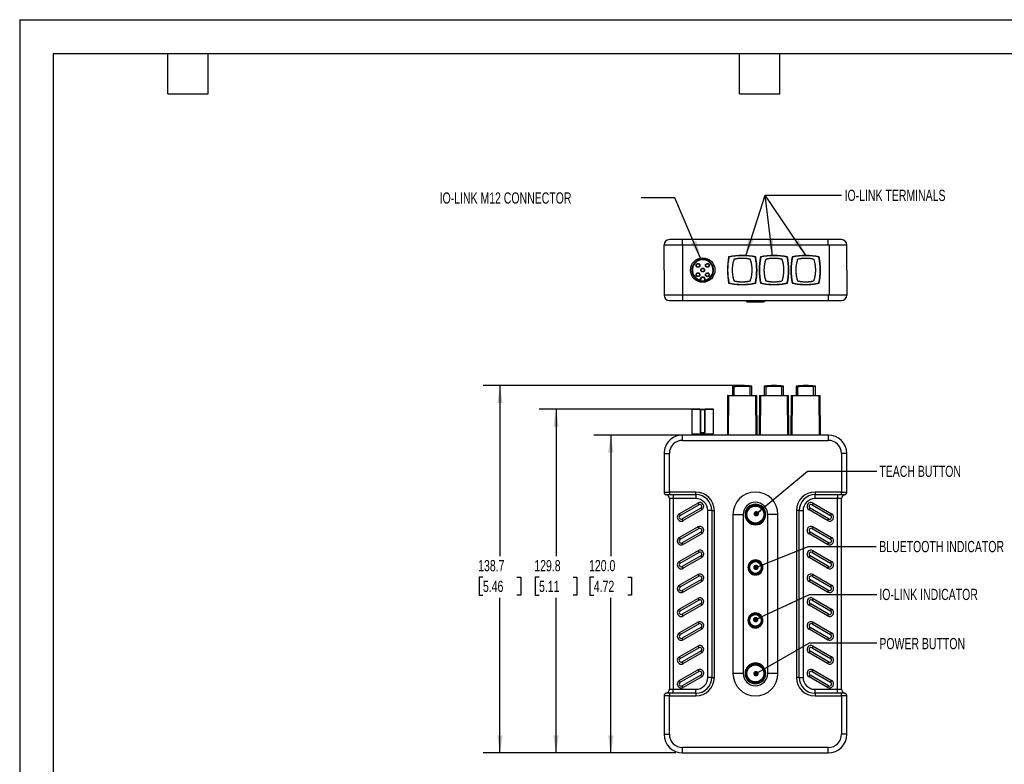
# Model space of a CAD drawing. Header units: millimetres. Extents: x 0 to 559, y 0 to 432.
# Tile 2 of 5: x 0 to 372, y 151 to 432. Entities that reach past the tile are written whole.
import ezdxf

# ---------------------------------------------------------------- set-up
doc = ezdxf.new("R2010")
doc.units = ezdxf.units.MM
doc.header["$LTSCALE"] = 2
doc.layers.add('DIMENSIONS', color=140, linetype='Continuous', lineweight=25)
doc.layers.add('TEXT', color=140, linetype='Continuous', lineweight=25)
doc.styles.add('SLDTEXTSTYLE0', font='TXT', dxfattribs={"width": 0.7})
doc.dimstyles.new('SLDDIMSTYLE0', dxfattribs={"dimtxt": 4.316016, "dimasz": 6.604, "dimexe": 0, "dimexo": 0.0625, "dimgap": 1.079004, "dimtad": 0, "dimtih": 1, "dimtoh": 1, "dimdec": 1, "dimrnd": 1e-09, "dimzin": 12, "dimdsep": 46, "dimtxsty": 'SLDTEXTSTYLE0', "dimsah": 1, "dimcen": 0.09, "dimadec": 0, "dimazin": 3, "dimtfac": 1, "dimtdec": 1, "dimtofl": 0, "dimtmove": 0, "dimatfit": 3, "dimfxl": 0, "dimfrac": 2, "dimtolj": 1, "dimtzin": 12, "dimarcsym": 0})
doc.dimstyles.new('SLDDIMSTYLE1', dxfattribs={"dimtxt": 4.316016, "dimasz": 6.604, "dimexe": 0, "dimexo": 0.0625, "dimgap": 1.079004, "dimtad": 0, "dimtih": 1, "dimtoh": 1, "dimdec": 1, "dimrnd": 1e-09, "dimzin": 4, "dimdsep": 46, "dimtxsty": 'SLDTEXTSTYLE0', "dimsah": 1, "dimcen": 0.09, "dimadec": 0, "dimazin": 1, "dimtfac": 1, "dimtdec": 1, "dimtofl": 0, "dimtmove": 0, "dimatfit": 3, "dimfxl": 0, "dimfrac": 2, "dimtolj": 1, "dimtzin": 12, "dimarcsym": 0})
doc.dimstyles.new('SLDDIMSTYLE2', dxfattribs={"dimtxt": 0.18, "dimasz": 2.032, "dimexe": 0, "dimexo": 0.0625, "dimgap": 0, "dimtad": 0, "dimtih": 1, "dimtoh": 1, "dimdec": 0, "dimrnd": 1e-09, "dimzin": 0, "dimdsep": 46, "dimtxsty": 'Standard', "dimblk1": 'DOT', "dimblk2": 'DOT', "dimsah": 1, "dimcen": 0.09, "dimadec": 0, "dimazin": 0, "dimtfac": 2.032, "dimtdec": 0, "dimtofl": 0, "dimtmove": 0, "dimatfit": 3, "dimldrblk": 'DOT', "dimfxl": 0, "dimfrac": 2, "dimtolj": 1, "dimtzin": 0, "dimarcsym": 0})
doc.dimstyles.new('SLDDIMSTYLE4', dxfattribs={"dimtxt": 0.18, "dimasz": 6.604, "dimexe": 0, "dimexo": 0.0625, "dimgap": 0, "dimtad": 0, "dimtih": 1, "dimtoh": 1, "dimdec": 0, "dimrnd": 1e-09, "dimzin": 0, "dimdsep": 46, "dimtxsty": 'Standard', "dimsah": 1, "dimcen": 0.09, "dimadec": 0, "dimazin": 0, "dimtfac": 6.604, "dimtdec": 0, "dimtofl": 0, "dimtmove": 0, "dimatfit": 3, "dimfxl": 0, "dimfrac": 2, "dimtolj": 1, "dimtzin": 0, "dimarcsym": 0})

# ---------------------------------------------------------------- blocks, each defined once
blk = doc.blocks.new('_D')
at = {"layer": 'DIMENSIONS'}
for p, q in [((270.25, 293.65), (174.98, 293.65)), ((181.33, 293.65), (181.33, 229.17)), ((174.92, 221.34), (173.47, 221.34)), ((173.47, 221.34), (173.47, 214.48)), ((187.74, 221.34), (189.19, 221.34)), ((189.19, 221.34), (189.19, 214.48)), ((173.47, 214.48), (174.92, 214.48)), ((181.33, 154.95), (181.33, 213.52)), ((189.19, 214.48), (187.74, 214.48)), ((247.75, 154.95), (174.98, 154.95))]:
    blk.add_line(p, q, dxfattribs=at)
for points in [[(181.33, 293.65), (180.31, 287.04), (182.34, 287.04)], [(181.33, 154.95), (182.34, 161.55), (180.31, 161.55)]]:
    blk.add_solid(points, dxfattribs=at)
at = {"layer": 'DIMENSIONS', "char_height": 4.233, "attachment_point": 1, "style": 'SLDTEXTSTYLE0'}
for s, insert in [('138.7', (173.12, 227.76)), ('5.46', (174.92, 219.94))]:
    blk.add_mtext(s, dxfattribs=dict(at, insert=insert))
blk = doc.blocks.new('_D_1')
at = {"layer": 'DIMENSIONS'}
for p, q in [((259.96, 274.95), (216.84, 274.95)), ((223.19, 274.95), (223.19, 229.17)), ((216.78, 221.34), (215.33, 221.34)), ((215.33, 221.34), (215.33, 214.48)), ((229.6, 221.34), (231.05, 221.34)), ((231.05, 221.34), (231.05, 214.48)), ((215.33, 214.48), (216.78, 214.48)), ((223.19, 154.95), (223.19, 213.52)), ((231.05, 214.48), (229.6, 214.48)), ((247.75, 154.95), (216.84, 154.95))]:
    blk.add_line(p, q, dxfattribs=at)
for points in [[(223.19, 274.95), (222.17, 268.34), (224.21, 268.34)], [(223.19, 154.95), (224.21, 161.55), (222.17, 161.55)]]:
    blk.add_solid(points, dxfattribs=at)
at = {"layer": 'DIMENSIONS', "char_height": 4.233, "attachment_point": 1, "style": 'SLDTEXTSTYLE0'}
for s, insert in [('120.0', (214.98, 227.76)), ('4.72', (216.78, 219.94))]:
    blk.add_mtext(s, dxfattribs=dict(at, insert=insert))
blk = doc.blocks.new('_D_2')
at = {"layer": 'DIMENSIONS'}
for p, q in [((254.45, 284.75), (196.17, 284.75)), ((202.52, 284.75), (202.52, 229.17)), ((196.1, 221.34), (194.66, 221.34)), ((194.66, 221.34), (194.66, 214.48)), ((208.93, 221.34), (210.38, 221.34)), ((210.38, 221.34), (210.38, 214.48)), ((194.66, 214.48), (196.1, 214.48)), ((202.52, 154.95), (202.52, 213.52)), ((210.38, 214.48), (208.93, 214.48)), ((247.75, 154.95), (196.17, 154.95))]:
    blk.add_line(p, q, dxfattribs=at)
for points in [[(202.52, 284.75), (201.5, 278.14), (203.53, 278.14)], [(202.52, 154.95), (203.53, 161.55), (201.5, 161.55)]]:
    blk.add_solid(points, dxfattribs=at)
at = {"layer": 'DIMENSIONS', "char_height": 4.233, "attachment_point": 1, "style": 'SLDTEXTSTYLE0'}
for s, insert in [('129.8', (194.31, 227.76)), ('5.11', (196.1, 219.94))]:
    blk.add_mtext(s, dxfattribs=dict(at, insert=insert))
blk = doc.blocks.new('_Dot')
at = {"color": 0, "linetype": 'ByBlock', "lineweight": -2}
blk.add_line((-0.5, 0), (-1, 0), dxfattribs=at)
at = {"color": 0, "linetype": 'ByBlock', "const_width": 0.5}
blk.add_lwpolyline([(-0.25, 0, 1), (0.25, 0, 1)], format="xyb", close=True, dxfattribs=at)

msp = doc.modelspace()

# ---------------------------------------------------------------- linework, layer by layer
at = {"color": 7, "linetype": 'Continuous'}
for q in [(0, 0.01), (558.8, 431.81)]:
    msp.add_line((0, 431.81), q, dxfattribs=at)
for p, q in [((243.29, 337.26), (243.29, 346.76)), ((243.29, 346.76), (250.33, 346.76)), ((250.29, 348.76), (245.29, 348.76)), ((250.29, 346.49), (250.29, 348.76)), ((305.29, 348.76), (250.29, 348.76)), ((250.29, 346.61), (250.29, 327.76)), ((250.33, 346.76), (305.29, 346.76)), ((305.29, 346.76), (305.29, 348.76)), ((310.29, 348.76), (305.29, 348.76)), ((305.29, 346.76), (312.29, 346.76)), ((305.61, 346.76), (305.61, 337.3)), ((312.29, 337.26), (312.29, 346.76)), ((267.79, 342.13), (267.69, 342.23)), ((277.79, 342.13), (277.89, 342.23)), ((279.79, 342.13), (279.69, 342.23)), ((289.79, 342.13), (289.89, 342.23)), ((291.79, 342.13), (291.69, 342.23)), ((301.79, 342.13), (301.89, 342.23)), ((243.29, 337.26), (243.29, 327.76)), ((305.61, 337.3), (305.61, 337.22)), ((305.61, 337.3), (305.61, 337.26)), ((305.61, 337.26), (305.61, 337.22)), ((305.61, 337.22), (305.61, 327.76)), ((312.29, 337.26), (312.29, 327.76)), ((256.99, 333.46), (256.99, 333.81)), ((257.19, 333.81), (256.99, 333.81)), ((257.19, 333.34), (257.19, 333.81)), ((258.79, 333.81), (258.59, 333.81)), ((258.59, 333.81), (258.59, 333.34)), ((258.79, 333.46), (258.79, 333.81)), ((267.69, 332.28), (267.79, 332.39)), ((277.79, 332.39), (277.89, 332.28)), ((279.69, 332.28), (279.79, 332.39)), ((289.79, 332.39), (289.89, 332.28)), ((291.69, 332.28), (291.79, 332.39)), ((301.79, 332.39), (301.89, 332.28)), ((250.35, 327.76), (243.29, 327.76)), ((250.29, 328.09), (250.29, 325.76)), ((305.29, 327.76), (250.35, 327.76)), ((305.29, 327.76), (305.29, 325.76)), ((312.29, 327.76), (305.29, 327.76)), ((245.29, 325.76), (250.29, 325.76)), ((250.29, 325.76), (305.29, 325.76)), ((274.28, 325.76), (274.28, 325.55)), ((274.28, 325.55), (281.3, 325.55)), ((274.58, 325.26), (281, 325.26)), ((281.3, 325.55), (281.3, 325.76)), ((305.29, 325.76), (310.29, 325.76)), ((269.14, 293.43), (269.14, 289.95)), ((269.82, 289.95), (269.82, 293.2)), ((275.76, 289.95), (275.76, 293.2)), ((276.44, 289.95), (276.44, 293.43)), ((281.14, 293.43), (281.14, 289.95)), ((281.82, 289.95), (281.82, 293.2)), ((287.76, 289.95), (287.76, 293.2)), ((288.44, 289.95), (288.44, 293.43)), ((293.14, 293.43), (293.14, 289.95)), ((293.82, 289.95), (293.82, 293.2)), ((299.76, 289.95), (299.76, 293.2)), ((300.44, 289.95), (300.44, 293.43)), ((267.29, 289.95), (267.19, 274.95)), ((267.69, 274.95), (267.79, 289.95)), ((277.79, 289.95), (277.89, 274.95)), ((278.39, 274.95), (278.29, 289.95)), ((279.29, 289.95), (279.19, 274.95)), ((279.69, 274.95), (279.79, 289.95)), ((289.79, 289.95), (289.89, 274.95)), ((290.39, 274.95), (290.29, 289.95)), ((291.29, 289.95), (291.19, 274.95)), ((291.69, 274.95), (291.79, 289.95)), ((301.79, 289.95), (301.89, 274.95)), ((302.39, 274.95), (302.29, 289.95)), ((253.99, 284.75), (253.79, 284.55)), ((253.79, 284.55), (253.79, 275.45)), ((257.07, 284.55), (253.79, 284.55)), ((256.99, 284.75), (253.99, 284.75)), ((256.99, 284.75), (258.79, 284.75)), ((257.07, 275.85), (257.07, 284.55)), ((257.19, 275.85), (257.19, 284.55)), ((257.19, 284.55), (258.59, 284.55)), ((258.59, 284.55), (258.59, 275.85)), ((258.71, 284.55), (258.71, 275.85)), ((261.99, 284.55), (258.71, 284.55)), ((261.79, 284.75), (258.79, 284.75)), ((261.99, 284.55), (261.79, 284.75)), ((261.99, 275.45), (261.99, 284.55)), ((253.79, 275.45), (257.89, 275.45)), ((258.71, 275.85), (257.07, 275.85)), ((257.89, 275.45), (261.99, 275.45)), ((250.29, 272.95), (250.29, 274.94)), ((250.29, 272.95), (305.29, 272.95)), ((305.29, 274.95), (250.35, 274.95)), ((305.29, 274.95), (305.29, 272.95)), ((305.61, 274.94), (305.61, 274.94)), ((243.29, 267.95), (245.29, 267.95)), ((243.29, 267.95), (243.29, 253.45)), ((245.29, 253.45), (245.29, 267.95)), ((312.29, 267.95), (310.29, 267.95)), ((310.29, 267.95), (310.29, 253.45)), ((312.29, 253.45), (312.29, 267.95)), ((243.29, 253.45), (245.29, 253.45)), ((243.31, 253.26), (243.31, 253.22)), ((255.29, 253.45), (245.29, 253.45)), ((245.29, 253.45), (245.29, 252.45)), ((255.29, 252.45), (255.29, 253.45)), ((310.29, 253.45), (300.29, 253.45)), ((300.29, 253.45), (300.29, 252.45)), ((310.29, 253.45), (312.29, 253.45)), ((310.29, 252.45), (310.29, 253.45)), ((244.03, 252.43), (244.09, 252.42)), ((244.11, 252.42), (244.09, 252.42)), ((244.26, 252.44), (244.29, 252.45)), ((244.29, 252.45), (245.29, 252.45)), ((245.29, 252.45), (255.29, 252.45)), ((246.79, 250.95), (245.29, 250.95)), ((245.29, 250.95), (245.29, 178.95)), ((246.79, 252.45), (246.79, 250.95)), ((255.29, 250.95), (246.79, 250.95)), ((246.79, 250.95), (246.79, 178.95)), ((249.04, 245.24), (256.04, 249.29)), ((255.29, 252.45), (255.29, 250.95)), ((256.04, 249.29), (256.41, 248.64)), ((299.54, 249.29), (299.17, 248.64)), ((299.54, 249.29), (306.54, 245.24)), ((300.29, 252.45), (310.29, 252.45)), ((300.29, 250.95), (300.29, 252.45)), ((308.79, 250.95), (300.29, 250.95)), ((308.79, 252.45), (308.79, 250.95)), ((310.29, 250.95), (308.79, 250.95)), ((308.79, 178.95), (308.79, 250.95)), ((310.29, 252.45), (311.29, 252.45)), ((310.29, 178.95), (310.29, 250.95)), ((311.48, 252.42), (311.49, 252.42)), ((249.41, 244.6), (256.41, 248.64)), ((257.17, 247.33), (250.17, 243.29)), ((257.54, 246.69), (250.54, 242.65)), ((257.17, 247.33), (257.54, 246.69)), ((259.79, 183.45), (259.79, 246.45)), ((261.29, 246.45), (259.79, 246.45)), ((261.29, 246.45), (261.29, 183.45)), ((261.29, 246.45), (262.29, 246.45)), ((262.29, 183.45), (262.29, 246.45)), ((293.29, 246.45), (293.29, 183.45)), ((294.29, 246.45), (293.29, 246.45)), ((294.29, 183.45), (294.29, 246.45)), ((294.29, 246.45), (295.79, 246.45)), ((295.79, 246.45), (295.79, 183.45)), ((298.04, 246.69), (298.41, 247.33)), ((305.04, 242.65), (298.04, 246.69)), ((305.41, 243.29), (298.41, 247.33)), ((299.17, 248.64), (306.17, 244.6)), ((249.04, 245.24), (249.41, 244.6)), ((250.54, 242.65), (250.17, 243.29)), ((269.29, 244.95), (273.16, 244.95)), ((269.29, 244.95), (269.29, 184.95)), ((273.16, 244.95), (273.16, 184.95)), ((282.42, 184.95), (282.42, 244.95)), ((286.29, 244.95), (282.42, 244.95)), ((286.29, 184.95), (286.29, 244.95)), ((305.41, 243.29), (305.04, 242.65)), ((306.54, 245.24), (306.17, 244.6)), ((249.04, 236.24), (256.04, 240.29)), ((249.41, 235.6), (256.41, 239.64)), ((257.17, 238.33), (250.17, 234.29)), ((256.04, 240.29), (256.41, 239.64)), ((257.17, 238.33), (257.54, 237.69)), ((277.79, 241.25), (277.79, 241.05)), ((298.04, 237.69), (298.41, 238.33)), ((305.41, 234.29), (298.41, 238.33)), ((299.54, 240.29), (299.17, 239.64)), ((299.17, 239.64), (306.17, 235.6)), ((299.54, 240.29), (306.54, 236.24)), ((249.04, 236.24), (249.41, 235.6)), ((250.54, 233.65), (250.17, 234.29)), ((257.54, 237.69), (250.54, 233.65)), ((305.04, 233.65), (298.04, 237.69)), ((305.41, 234.29), (305.04, 233.65)), ((306.54, 236.24), (306.17, 235.6)), ((249.04, 227.24), (256.04, 231.29)), ((249.41, 226.6), (256.41, 230.64)), ((256.04, 231.29), (256.41, 230.64)), ((299.54, 231.29), (299.17, 230.64)), ((299.17, 230.64), (306.17, 226.6)), ((299.54, 231.29), (306.54, 227.24)), ((249.04, 227.24), (249.41, 226.6)), ((257.17, 229.33), (250.17, 225.29)), ((257.54, 228.69), (250.54, 224.65)), ((257.17, 229.33), (257.54, 228.69)), ((277.79, 227.77), (277.79, 227.57)), ((298.04, 228.69), (298.41, 229.33)), ((305.04, 224.65), (298.04, 228.69)), ((305.41, 225.29), (298.41, 229.33)), ((306.54, 227.24), (306.17, 226.6)), ((250.54, 224.65), (250.17, 225.29)), ((305.41, 225.29), (305.04, 224.65)), ((249.04, 218.24), (256.04, 222.29)), ((249.41, 217.6), (256.41, 221.64)), ((257.17, 220.33), (250.17, 216.29)), ((257.54, 219.69), (250.54, 215.65)), ((256.04, 222.29), (256.41, 221.64)), ((257.17, 220.33), (257.54, 219.69)), ((277.79, 222.32), (277.79, 222.12)), ((298.04, 219.69), (298.41, 220.33)), ((305.04, 215.65), (298.04, 219.69)), ((305.41, 216.29), (298.41, 220.33)), ((299.54, 222.29), (299.17, 221.64)), ((299.17, 221.64), (306.17, 217.6)), ((299.54, 222.29), (306.54, 218.24)), ((249.04, 218.24), (249.41, 217.6)), ((250.54, 215.65), (250.17, 216.29)), ((305.41, 216.29), (305.04, 215.65)), ((306.54, 218.24), (306.17, 217.6)), ((249.04, 209.24), (256.04, 213.29)), ((249.41, 208.6), (256.41, 212.64)), ((256.04, 213.29), (256.41, 212.64)), ((299.54, 213.29), (299.17, 212.64)), ((299.17, 212.64), (306.17, 208.6)), ((299.54, 213.29), (306.54, 209.24)), ((249.04, 209.24), (249.41, 208.6)), ((257.17, 211.33), (250.17, 207.29)), ((257.54, 210.69), (250.54, 206.65)), ((257.17, 211.33), (257.54, 210.69)), ((298.04, 210.69), (298.41, 211.33)), ((305.04, 206.65), (298.04, 210.69)), ((305.41, 207.29), (298.41, 211.33)), ((306.54, 209.24), (306.17, 208.6)), ((250.54, 206.65), (250.17, 207.29)), ((277.79, 207.57), (277.79, 207.77)), ((305.41, 207.29), (305.04, 206.65)), ((249.04, 200.24), (256.04, 204.29)), ((249.41, 199.6), (256.41, 203.64)), ((257.17, 202.33), (250.17, 198.29)), ((257.54, 201.69), (250.54, 197.65)), ((256.04, 204.29), (256.41, 203.64)), ((257.17, 202.33), (257.54, 201.69)), ((277.79, 202.12), (277.79, 202.32)), ((298.04, 201.69), (298.41, 202.33)), ((305.04, 197.65), (298.04, 201.69)), ((305.41, 198.29), (298.41, 202.33)), ((299.54, 204.29), (299.17, 203.64)), ((299.17, 203.64), (306.17, 199.6)), ((299.54, 204.29), (306.54, 200.24)), ((249.04, 200.24), (249.41, 199.6)), ((250.54, 197.65), (250.17, 198.29)), ((305.41, 198.29), (305.04, 197.65)), ((306.54, 200.24), (306.17, 199.6)), ((249.04, 191.24), (256.04, 195.29)), ((249.41, 190.6), (256.41, 194.64)), ((257.17, 193.33), (250.17, 189.29)), ((256.04, 195.29), (256.41, 194.64)), ((257.17, 193.33), (257.54, 192.69)), ((298.04, 192.69), (298.41, 193.33)), ((305.41, 189.29), (298.41, 193.33)), ((299.54, 195.29), (299.17, 194.64)), ((299.17, 194.64), (306.17, 190.6)), ((299.54, 195.29), (306.54, 191.24)), ((249.04, 191.24), (249.41, 190.6)), ((257.54, 192.69), (250.54, 188.65)), ((305.04, 188.65), (298.04, 192.69)), ((306.54, 191.24), (306.17, 190.6)), ((249.04, 182.24), (256.04, 186.29)), ((250.54, 188.65), (250.17, 189.29)), ((256.04, 186.29), (256.41, 185.64)), ((299.17, 185.64), (299.54, 186.29)), ((299.54, 186.29), (306.54, 182.24)), ((305.41, 189.29), (305.04, 188.65)), ((249.41, 181.6), (249.04, 182.24)), ((249.41, 181.6), (256.41, 185.64)), ((257.17, 184.33), (250.17, 180.29)), ((257.54, 183.69), (250.54, 179.65)), ((257.54, 183.69), (257.17, 184.33)), ((261.29, 183.45), (259.79, 183.45)), ((261.29, 183.45), (262.29, 183.45)), ((273.16, 184.95), (269.29, 184.95)), ((286.29, 184.95), (282.42, 184.95)), ((294.29, 183.45), (293.29, 183.45)), ((294.29, 183.45), (295.79, 183.45)), ((298.04, 183.69), (298.41, 184.33)), ((305.04, 179.65), (298.04, 183.69)), ((305.41, 180.29), (298.41, 184.33)), ((299.17, 185.64), (306.17, 181.6)), ((306.54, 182.24), (306.17, 181.6)), ((245.29, 178.95), (246.79, 178.95)), ((246.79, 177.45), (246.79, 178.95)), ((246.79, 178.95), (255.29, 178.95)), ((250.54, 179.65), (250.17, 180.29)), ((255.29, 177.45), (255.29, 178.95)), ((277.79, 181.25), (277.79, 181.05)), ((300.29, 177.45), (300.29, 178.95)), ((300.29, 178.95), (308.79, 178.95)), ((305.04, 179.65), (305.41, 180.29)), ((308.79, 177.45), (308.79, 178.95)), ((308.79, 178.95), (310.29, 178.95)), ((245.29, 176.45), (243.29, 176.45)), ((243.29, 176.45), (243.29, 161.95)), ((244.11, 177.47), (244.09, 177.48)), ((245.29, 177.45), (244.29, 177.45)), ((255.29, 177.45), (245.29, 177.45)), ((245.29, 177.45), (245.29, 176.45)), ((245.29, 161.95), (245.29, 176.45)), ((245.29, 176.45), (255.29, 176.45)), ((255.29, 177.45), (255.29, 176.45)), ((310.29, 177.45), (300.29, 177.45)), ((300.29, 177.45), (300.29, 176.45)), ((300.29, 176.45), (310.29, 176.45)), ((310.29, 176.45), (310.29, 177.45)), ((311.29, 177.45), (310.29, 177.45)), ((310.29, 176.45), (310.29, 161.95)), ((312.29, 176.45), (310.29, 176.45)), ((311.32, 177.45), (311.29, 177.45)), ((311.48, 177.47), (311.49, 177.48)), ((311.55, 177.46), (311.49, 177.48)), ((312.28, 176.63), (312.28, 176.67)), ((312.29, 161.95), (312.29, 176.45)), ((243.29, 161.95), (245.29, 161.95)), ((312.29, 161.95), (310.29, 161.95)), ((305.29, 156.95), (250.29, 156.95)), ((250.29, 154.95), (250.29, 156.95)), ((305.29, 154.95), (305.29, 156.95)), ((250.29, 154.95), (305.29, 154.95))]:
    msp.add_line(p, q)
at = {"flags": 128}
for points in [[(243.29, 253.39), (243.31, 253.22), (243.33, 253.11)], [(311.68, 252.47), (311.66, 252.46), (311.49, 252.42)], [(277.79, 248.85), (277.79, 248.73), (277.79, 248.65)], [(277.79, 188.85), (277.79, 188.73), (277.79, 188.65)], [(243.9, 177.42), (243.93, 177.43), (244.09, 177.48)], [(312.29, 176.5), (312.28, 176.67), (312.25, 176.78)]]:
    msp.add_lwpolyline(points, dxfattribs=at)
for centre, radius in [((257.89, 337.26), 4.61), ((256.12, 339.03), 0.725), ((256.12, 339.03), 0.625), ((259.66, 339.03), 0.725), ((259.66, 339.03), 0.625), ((256.12, 335.49), 0.725), ((256.12, 335.49), 0.625), ((257.89, 337.26), 0.725), ((257.89, 337.26), 0.625), ((259.66, 335.49), 0.725), ((259.66, 335.49), 0.625), ((277.79, 244.95), 3.54), ((277.79, 244.95), 3.51), ((277.79, 244.95), 3.21), ((277.79, 224.95), 2.49), ((277.79, 224.95), 2.21), ((277.79, 204.95), 2.49), ((277.79, 204.95), 2.21), ((277.79, 184.95), 3.54), ((277.79, 184.95), 3.51), ((277.79, 184.95), 3.21)]:
    msp.add_circle(centre, radius)
for centre, radius, start, end in [((245.29, 346.76), 2, 90, 180), ((310.29, 346.76), 2, 0, 90), ((257.89, 337.26), 4.1, 281.537, 258.463), ((257.89, 337.26), 3.9, 283.3424, 256.6576), ((257.89, 333.81), 0.9, 0, 180), ((257.89, 337.26), 4.1, 259.6334, 281.537), ((257.89, 333.81), 0.7, 0, 180), ((245.29, 327.76), 2, 180, 270), ((310.29, 327.76), 2, 270, 0), ((274.58, 325.56), 0.3, 181.397, 270), ((281, 325.56), 0.3, 270, 358.603), ((272.79, 263.65), 30, 83.0113, 96.9873), ((284.79, 263.65), 30, 83.0113, 96.9873), ((296.79, 263.65), 30, 83.0113, 96.9873), ((250.29, 267.95), 7, 89.5046, 180), ((250.29, 267.95), 5, 90, 180), ((305.29, 267.95), 7, 360, 90), ((305.29, 267.95), 5, 0, 90), ((244.29, 253.45), 1, 180, 270), ((255.29, 246.45), 7, 0, 90), ((277.79, 244.95), 8.5, 0, 180), ((300.29, 246.45), 7, 90, 180), ((311.29, 253.45), 1, 270, 360), ((311.29, 253.39), 1, 338.1258, 360), ((243.79, 250.95), 1.5, 0, 78.463), ((255.29, 246.45), 6, 360, 90), ((255.29, 246.45), 4.5, 0, 90), ((256.79, 247.99), 1.5, 300, 120), ((277.79, 244.95), 4.63, 0, 180), ((300.29, 246.45), 6, 90, 180), ((300.29, 246.45), 4.5, 90, 180), ((298.79, 247.99), 1.5, 60, 240), ((311.79, 250.95), 1.5, 101.537, 180), ((256.79, 247.99), 0.758, 300, 120), ((277.79, 244.95), 3.9, 90, 270), ((277.79, 244.95), 3.7, 90, 270), ((277.79, 244.95), 3.9, 270, 90), ((277.79, 244.95), 3.7, 270, 90), ((298.79, 247.99), 0.758, 60, 240), ((249.79, 243.95), 1.5, 120, 300), ((249.79, 243.95), 0.758, 120, 300), ((305.79, 243.95), 1.5, 240, 60), ((305.79, 243.95), 0.758, 240, 60), ((256.79, 238.99), 1.5, 300, 120), ((256.79, 238.99), 0.758, 300, 120), ((298.79, 238.99), 1.5, 60, 240), ((298.79, 238.99), 0.758, 60, 240), ((249.79, 234.95), 1.5, 120, 300), ((249.79, 234.95), 0.758, 120, 300), ((305.79, 234.95), 1.5, 240, 60), ((305.79, 234.95), 0.758, 240, 60), ((256.79, 229.99), 1.5, 300, 120), ((256.79, 229.99), 0.758, 300, 120), ((298.79, 229.99), 1.5, 60, 240), ((298.79, 229.99), 0.758, 60, 240), ((249.79, 225.95), 1.5, 120, 300), ((277.79, 224.95), 2.83, 90, 270), ((277.79, 224.95), 2.62, 90, 270), ((277.79, 224.95), 2.83, 270, 90), ((277.79, 224.95), 2.62, 270, 90), ((305.79, 225.95), 1.5, 240, 60), ((249.79, 225.95), 0.758, 120, 300), ((305.79, 225.95), 0.758, 240, 60), ((256.79, 220.99), 1.5, 300, 120), ((256.79, 220.99), 0.758, 300, 120), ((298.79, 220.99), 1.5, 60, 240), ((298.79, 220.99), 0.758, 60, 240), ((249.79, 216.95), 1.5, 120, 300), ((249.79, 216.95), 0.758, 120, 300), ((305.79, 216.95), 1.5, 240, 60), ((305.79, 216.95), 0.758, 240, 60), ((256.79, 211.99), 1.5, 300, 120), ((256.79, 211.99), 0.758, 300, 120), ((298.79, 211.99), 1.5, 60, 240), ((298.79, 211.99), 0.758, 60, 240), ((249.79, 207.95), 1.5, 120, 300), ((249.79, 207.95), 0.758, 120, 300), ((305.79, 207.95), 1.5, 240, 60), ((305.79, 207.95), 0.758, 240, 60), ((256.79, 202.99), 1.5, 300, 120), ((277.79, 204.95), 2.83, 90, 270), ((277.79, 204.95), 2.63, 90, 270), ((277.79, 204.95), 2.83, 270, 90), ((277.79, 204.95), 2.63, 270, 90), ((298.79, 202.99), 1.5, 60, 240), ((256.79, 202.99), 0.758, 300, 120), ((298.79, 202.99), 0.758, 60, 240), ((249.79, 198.95), 1.5, 120, 300), ((249.79, 198.95), 0.758, 120, 300), ((305.79, 198.95), 1.5, 240, 60), ((305.79, 198.95), 0.758, 240, 60), ((256.79, 193.99), 1.5, 300, 120), ((256.79, 193.99), 0.758, 300, 120), ((298.79, 193.99), 1.5, 60, 240), ((298.79, 193.99), 0.758, 60, 240), ((249.79, 189.95), 1.5, 120, 300), ((249.79, 189.95), 0.758, 120, 300), ((305.79, 189.95), 1.5, 240, 60), ((305.79, 189.95), 0.758, 240, 60), ((256.79, 184.99), 1.5, 300, 120), ((277.79, 184.95), 3.9, 90, 270), ((277.79, 184.95), 3.7, 90, 270), ((277.79, 184.95), 3.9, 270, 90), ((277.79, 184.95), 3.7, 270, 90), ((298.79, 184.99), 1.5, 60, 240), ((249.79, 180.95), 1.5, 120, 300), ((255.29, 183.45), 7, 270, 0), ((255.29, 183.45), 6, 270, 0), ((255.29, 183.45), 4.5, 270, 0), ((256.79, 184.99), 0.758, 300, 120), ((277.79, 184.95), 8.5, 180, 0), ((277.79, 184.95), 4.63, 180, 0), ((300.29, 183.45), 7, 180, 270), ((300.29, 183.45), 6, 180, 270), ((300.29, 183.45), 4.5, 180, 270), ((298.79, 184.99), 0.758, 60, 240), ((305.79, 180.95), 1.5, 240, 60), ((243.79, 178.95), 1.5, 281.537, 0), ((249.79, 180.95), 0.758, 120, 300), ((305.79, 180.95), 0.758, 240, 60), ((311.79, 178.95), 1.5, 180, 258.463), ((244.29, 176.45), 1, 90, 180), ((244.29, 176.5), 1, 158.1258, 180), ((311.29, 176.45), 1, 0, 90), ((250.29, 161.95), 7, 180, 270), ((250.29, 161.95), 5, 180, 270), ((305.29, 161.95), 5, 270, 0), ((305.29, 161.95), 7, 270, 0)]:
    msp.add_arc(centre, radius, start, end)
for points, knots in [([(251.33, 348.76), (251.31, 348.76), (251.29, 348.76), (251.26, 348.75), (251.24, 348.74)], [0, 0, 0, 0, 0.676192, 1, 1, 1, 1]), ([(269.82, 333.08), (269.79, 333.19), (269.71, 333.42), (269.61, 333.76), (269.52, 334.1), (269.44, 334.45), (269.37, 334.8), (269.31, 335.15), (269.26, 335.5), (269.22, 335.85), (269.18, 336.2), (269.16, 336.55), (269.14, 336.91), (269.14, 337.38), (269.15, 337.97), (269.21, 338.67), (269.31, 339.37), (269.44, 340.07), (269.61, 340.76), (269.75, 341.21), (269.82, 341.44)], [0, 0, 0, 0, 0.041994, 0.08392, 0.125781, 0.16758, 0.20932, 0.251003, 0.292634, 0.334214, 0.375747, 0.417236, 0.458684, 0.500093, 0.582913, 0.665899, 0.749077, 0.832471, 0.916104, 1, 1, 1, 1]), ([(269.82, 341.44), (269.94, 341.47), (270.17, 341.52), (270.51, 341.59), (270.86, 341.66), (271.21, 341.71), (271.56, 341.75), (271.91, 341.78), (272.26, 341.8), (272.62, 341.81), (272.97, 341.81), (273.32, 341.8), (273.67, 341.78), (274.02, 341.75), (274.37, 341.71), (274.72, 341.66), (275.07, 341.59), (275.42, 341.52), (275.65, 341.47), (275.76, 341.44)], [0, 0, 0, 0, 0.058887, 0.117751, 0.176594, 0.235419, 0.29423, 0.353029, 0.411821, 0.470607, 0.529393, 0.588179, 0.646971, 0.70577, 0.764581, 0.823406, 0.882249, 0.941113, 1, 1, 1, 1]), ([(275.76, 341.44), (275.8, 341.33), (275.87, 341.1), (275.97, 340.76), (276.06, 340.42), (276.14, 340.07), (276.21, 339.72), (276.27, 339.37), (276.32, 339.02), (276.37, 338.67), (276.4, 338.32), (276.42, 337.96), (276.44, 337.61), (276.44, 337.14), (276.43, 336.55), (276.37, 335.85), (276.28, 335.14), (276.14, 334.45), (275.97, 333.76), (275.83, 333.3), (275.76, 333.08)], [0, 0, 0, 0, 0.04199, 0.083912, 0.125769, 0.167563, 0.209298, 0.250976, 0.2926, 0.334174, 0.3757, 0.417182, 0.458623, 0.500025, 0.582859, 0.665859, 0.749049, 0.832453, 0.916096, 1, 1, 1, 1]), ([(281.82, 333.08), (281.79, 333.19), (281.71, 333.42), (281.61, 333.76), (281.52, 334.1), (281.44, 334.45), (281.37, 334.8), (281.31, 335.15), (281.26, 335.5), (281.22, 335.85), (281.18, 336.2), (281.16, 336.55), (281.14, 336.91), (281.14, 337.38), (281.15, 337.97), (281.21, 338.67), (281.31, 339.37), (281.44, 340.07), (281.61, 340.76), (281.75, 341.21), (281.82, 341.44)], [0, 0, 0, 0, 0.041994, 0.08392, 0.125781, 0.16758, 0.20932, 0.251003, 0.292634, 0.334214, 0.375747, 0.417236, 0.458684, 0.500093, 0.582913, 0.665899, 0.749077, 0.832471, 0.916104, 1, 1, 1, 1]), ([(281.82, 341.44), (281.94, 341.47), (282.17, 341.52), (282.51, 341.59), (282.86, 341.66), (283.21, 341.71), (283.56, 341.75), (283.91, 341.78), (284.26, 341.8), (284.62, 341.81), (284.97, 341.81), (285.32, 341.8), (285.67, 341.78), (286.02, 341.75), (286.37, 341.71), (286.72, 341.66), (287.07, 341.59), (287.42, 341.52), (287.65, 341.47), (287.76, 341.44)], [0, 0, 0, 0, 0.058887, 0.117751, 0.176594, 0.235419, 0.29423, 0.353029, 0.411821, 0.470607, 0.529393, 0.588179, 0.646971, 0.70577, 0.764581, 0.823406, 0.882249, 0.941113, 1, 1, 1, 1]), ([(287.76, 341.44), (287.8, 341.33), (287.87, 341.1), (287.97, 340.76), (288.06, 340.42), (288.14, 340.07), (288.21, 339.72), (288.27, 339.37), (288.32, 339.02), (288.37, 338.67), (288.4, 338.32), (288.42, 337.96), (288.44, 337.61), (288.44, 337.14), (288.43, 336.55), (288.37, 335.85), (288.28, 335.14), (288.14, 334.45), (287.97, 333.76), (287.83, 333.3), (287.76, 333.08)], [0, 0, 0, 0, 0.04199, 0.083912, 0.125769, 0.167563, 0.209298, 0.250976, 0.2926, 0.334174, 0.3757, 0.417182, 0.458623, 0.500025, 0.582859, 0.665859, 0.749049, 0.832453, 0.916096, 1, 1, 1, 1]), ([(293.82, 333.08), (293.79, 333.19), (293.71, 333.42), (293.61, 333.76), (293.52, 334.1), (293.44, 334.45), (293.37, 334.8), (293.31, 335.15), (293.26, 335.5), (293.22, 335.85), (293.18, 336.2), (293.16, 336.55), (293.14, 336.91), (293.14, 337.38), (293.15, 337.97), (293.21, 338.67), (293.31, 339.37), (293.44, 340.07), (293.61, 340.76), (293.75, 341.21), (293.82, 341.44)], [0, 0, 0, 0, 0.041994, 0.08392, 0.125781, 0.16758, 0.20932, 0.251003, 0.292634, 0.334214, 0.375747, 0.417236, 0.458684, 0.500093, 0.582913, 0.665899, 0.749077, 0.832471, 0.916104, 1, 1, 1, 1]), ([(293.82, 341.44), (293.94, 341.47), (294.17, 341.52), (294.51, 341.59), (294.86, 341.66), (295.21, 341.71), (295.56, 341.75), (295.91, 341.78), (296.26, 341.8), (296.62, 341.81), (296.97, 341.81), (297.32, 341.8), (297.67, 341.78), (298.02, 341.75), (298.37, 341.71), (298.72, 341.66), (299.07, 341.59), (299.42, 341.52), (299.65, 341.47), (299.76, 341.44)], [0, 0, 0, 0, 0.058887, 0.117751, 0.176594, 0.235419, 0.29423, 0.353029, 0.411821, 0.470607, 0.529393, 0.588179, 0.646971, 0.70577, 0.764581, 0.823406, 0.882249, 0.941113, 1, 1, 1, 1]), ([(299.76, 341.44), (299.8, 341.33), (299.87, 341.1), (299.97, 340.76), (300.06, 340.42), (300.14, 340.07), (300.21, 339.72), (300.27, 339.37), (300.32, 339.02), (300.37, 338.67), (300.4, 338.32), (300.42, 337.96), (300.44, 337.61), (300.44, 337.14), (300.43, 336.55), (300.37, 335.85), (300.28, 335.14), (300.14, 334.45), (299.97, 333.76), (299.83, 333.3), (299.76, 333.08)], [0, 0, 0, 0, 0.04199, 0.083912, 0.125769, 0.167563, 0.209298, 0.250976, 0.2926, 0.334174, 0.3757, 0.417182, 0.458623, 0.500025, 0.582859, 0.665859, 0.749049, 0.832453, 0.916096, 1, 1, 1, 1]), ([(257.07, 333.24), (257.08, 333.24), (257.1, 333.24), (257.12, 333.24), (257.14, 333.25), (257.15, 333.26), (257.16, 333.26)], [0, 0, 0, 0, 0.243596, 0.499831, 0.740823, 1, 1, 1, 1]), ([(258.71, 333.24), (258.7, 333.24), (258.69, 333.24), (258.67, 333.24), (258.65, 333.25), (258.63, 333.26), (258.63, 333.26)], [0, 0, 0, 0, 0.217397, 0.451792, 0.710774, 1, 1, 1, 1]), ([(275.76, 333.08), (275.65, 333.05), (275.42, 332.99), (275.07, 332.92), (274.72, 332.86), (274.37, 332.81), (274.02, 332.77), (273.67, 332.74), (273.32, 332.72), (272.97, 332.71), (272.62, 332.71), (272.26, 332.72), (271.91, 332.74), (271.56, 332.77), (271.21, 332.81), (270.86, 332.86), (270.51, 332.92), (270.17, 332.99), (269.94, 333.05), (269.82, 333.08)], [0, 0, 0, 0, 0.058887, 0.117751, 0.176594, 0.235419, 0.29423, 0.353029, 0.411821, 0.470607, 0.529393, 0.588179, 0.646971, 0.70577, 0.764581, 0.823406, 0.882249, 0.941113, 1, 1, 1, 1]), ([(287.76, 333.08), (287.65, 333.05), (287.42, 332.99), (287.07, 332.92), (286.72, 332.86), (286.37, 332.81), (286.02, 332.77), (285.67, 332.74), (285.32, 332.72), (284.97, 332.71), (284.62, 332.71), (284.26, 332.72), (283.91, 332.74), (283.56, 332.77), (283.21, 332.81), (282.86, 332.86), (282.51, 332.92), (282.17, 332.99), (281.94, 333.05), (281.82, 333.08)], [0, 0, 0, 0, 0.058887, 0.117751, 0.176594, 0.235419, 0.29423, 0.353029, 0.411821, 0.470607, 0.529393, 0.588179, 0.646971, 0.70577, 0.764581, 0.823406, 0.882249, 0.941113, 1, 1, 1, 1]), ([(299.76, 333.08), (299.65, 333.05), (299.42, 332.99), (299.07, 332.92), (298.72, 332.86), (298.37, 332.81), (298.02, 332.77), (297.67, 332.74), (297.32, 332.72), (296.97, 332.71), (296.62, 332.71), (296.26, 332.72), (295.91, 332.74), (295.56, 332.77), (295.21, 332.81), (294.86, 332.86), (294.51, 332.92), (294.17, 332.99), (293.94, 333.05), (293.82, 333.08)], [0, 0, 0, 0, 0.058887, 0.117751, 0.176594, 0.235419, 0.29423, 0.353029, 0.411821, 0.470607, 0.529393, 0.588179, 0.646971, 0.70577, 0.764581, 0.823406, 0.882249, 0.941113, 1, 1, 1, 1]), ([(269.82, 293.2), (269.62, 293.27), (269.23, 293.39), (269.17, 293.41), (269.14, 293.42)], [0, 0, 0, 0, 0.502108, 1, 1, 1, 1]), ([(275.76, 293.2), (275.65, 293.21), (275.42, 293.23), (275.07, 293.24), (274.72, 293.26), (274.37, 293.27), (274.02, 293.28), (273.67, 293.29), (273.32, 293.3), (272.97, 293.3), (272.62, 293.3), (272.26, 293.3), (271.91, 293.29), (271.56, 293.28), (271.21, 293.27), (270.86, 293.26), (270.51, 293.24), (270.17, 293.23), (269.94, 293.21), (269.82, 293.2)], [0, 0, 0, 0, 0.058887, 0.117751, 0.176594, 0.235419, 0.29423, 0.353029, 0.411821, 0.470607, 0.529393, 0.588179, 0.646971, 0.70577, 0.764581, 0.823406, 0.882249, 0.941113, 1, 1, 1, 1]), ([(276.44, 293.42), (276.44, 293.42), (276.5, 293.44), (276.32, 293.38), (275.95, 293.26), (275.76, 293.2)], [0, 0, 0, 0, 0.000298, 0.498224, 1, 1, 1, 1]), ([(281.82, 293.2), (281.62, 293.27), (281.23, 293.39), (281.17, 293.41), (281.14, 293.42)], [0, 0, 0, 0, 0.502108, 1, 1, 1, 1]), ([(287.76, 293.2), (287.65, 293.21), (287.42, 293.23), (287.07, 293.24), (286.72, 293.26), (286.37, 293.27), (286.02, 293.28), (285.67, 293.29), (285.32, 293.3), (284.97, 293.3), (284.62, 293.3), (284.26, 293.3), (283.91, 293.29), (283.56, 293.28), (283.21, 293.27), (282.86, 293.26), (282.51, 293.24), (282.17, 293.23), (281.94, 293.21), (281.82, 293.2)], [0, 0, 0, 0, 0.058887, 0.117751, 0.176594, 0.235419, 0.29423, 0.353029, 0.411821, 0.470607, 0.529393, 0.588179, 0.646971, 0.70577, 0.764581, 0.823406, 0.882249, 0.941113, 1, 1, 1, 1]), ([(288.44, 293.42), (288.44, 293.42), (288.5, 293.44), (288.32, 293.38), (287.95, 293.26), (287.76, 293.2)], [0, 0, 0, 0, 0.000298, 0.498224, 1, 1, 1, 1]), ([(293.82, 293.2), (293.62, 293.27), (293.23, 293.39), (293.17, 293.41), (293.14, 293.42)], [0, 0, 0, 0, 0.502108, 1, 1, 1, 1]), ([(299.76, 293.2), (299.65, 293.21), (299.42, 293.23), (299.07, 293.24), (298.72, 293.26), (298.37, 293.27), (298.02, 293.28), (297.67, 293.29), (297.32, 293.3), (296.97, 293.3), (296.62, 293.3), (296.26, 293.3), (295.91, 293.29), (295.56, 293.28), (295.21, 293.27), (294.86, 293.26), (294.51, 293.24), (294.17, 293.23), (293.94, 293.21), (293.82, 293.2)], [0, 0, 0, 0, 0.058887, 0.117751, 0.176594, 0.235419, 0.29423, 0.353029, 0.411821, 0.470607, 0.529393, 0.588179, 0.646971, 0.70577, 0.764581, 0.823406, 0.882249, 0.941113, 1, 1, 1, 1]), ([(300.44, 293.42), (300.44, 293.42), (300.5, 293.44), (300.32, 293.38), (299.95, 293.26), (299.76, 293.2)], [0, 0, 0, 0, 0.000298, 0.498224, 1, 1, 1, 1]), ([(267.32, 289.95), (267.31, 289.95), (267.27, 289.95), (267.42, 289.95), (267.67, 289.95), (267.79, 289.95)], [0, 0, 0, 0, 0.119924, 0.559961, 1, 1, 1, 1]), ([(277.79, 289.95), (277.95, 289.95), (278.25, 289.95), (278.26, 289.95), (278.26, 289.95)], [0, 0, 0, 0, 0.559969, 1, 1, 1, 1]), ([(279.32, 289.95), (279.31, 289.95), (279.27, 289.95), (279.42, 289.95), (279.67, 289.95), (279.79, 289.95)], [0, 0, 0, 0, 0.119924, 0.559961, 1, 1, 1, 1]), ([(289.79, 289.95), (289.95, 289.95), (290.25, 289.95), (290.26, 289.95), (290.26, 289.95)], [0, 0, 0, 0, 0.559969, 1, 1, 1, 1]), ([(291.32, 289.95), (291.31, 289.95), (291.27, 289.95), (291.42, 289.95), (291.67, 289.95), (291.79, 289.95)], [0, 0, 0, 0, 0.119924, 0.559961, 1, 1, 1, 1]), ([(301.79, 289.95), (301.95, 289.95), (302.25, 289.95), (302.26, 289.95), (302.26, 289.95)], [0, 0, 0, 0, 0.5599694, 1, 1, 1, 1]), ([(257.07, 284.55), (257.08, 284.55), (257.1, 284.55), (257.12, 284.56), (257.14, 284.57), (257.15, 284.58), (257.16, 284.58)], [0, 0, 0, 0, 0.243596, 0.499831, 0.740823, 1, 1, 1, 1]), ([(258.71, 284.55), (258.7, 284.55), (258.69, 284.55), (258.67, 284.55), (258.65, 284.57), (258.63, 284.58), (258.63, 284.58)], [0, 0, 0, 0, 0.217397, 0.451792, 0.710774, 1, 1, 1, 1]), ([(243.36, 253.04), (243.4, 252.94), (243.5, 252.76), (243.73, 252.55), (243.95, 252.44), (244.08, 252.43), (244.11, 252.42)], [0, 0, 0, 0, 0.304792, 0.614717, 0.915013, 1, 1, 1, 1]), ([(311.49, 252.42), (311.56, 252.44), (311.71, 252.48), (311.9, 252.59), (312.04, 252.73), (312.14, 252.86), (312.2, 252.99), (312.24, 253.09), (312.26, 253.15), (312.27, 253.18), (312.27, 253.18), (312.27, 253.18)], [0, 0, 0, 0, 0.173255, 0.336478, 0.483922, 0.612424, 0.72179, 0.814866, 0.897577, 0.976515, 1, 1, 1, 1]), ([(244.09, 252.42), (244.1, 252.42), (244.1, 252.42), (244.15, 252.43), (244.15, 252.43)], [0, 0, 0, 0, 0.9515417, 1, 1, 1, 1]), ([(311.29, 252.45), (311.35, 252.44), (311.44, 252.43), (311.47, 252.42), (311.48, 252.42)], [0, 0, 0, 0, 0.556477, 1, 1, 1, 1]), ([(244.1, 177.47), (244.02, 177.45), (243.87, 177.41), (243.69, 177.3), (243.54, 177.16), (243.44, 177.03), (243.38, 176.91), (243.34, 176.8), (243.32, 176.74), (243.32, 176.71), (243.32, 176.71), (243.32, 176.71)], [0, 0, 0, 0, 0.1732547, 0.3364775, 0.4839223, 0.6124238, 0.7217897, 0.8148658, 0.8975771, 0.9765153, 1, 1, 1, 1]), ([(244.29, 177.45), (244.24, 177.45), (244.14, 177.46), (244.12, 177.47), (244.11, 177.47)], [0, 0, 0, 0, 0.556477, 1, 1, 1, 1]), ([(311.49, 177.48), (311.49, 177.47), (311.48, 177.47), (311.43, 177.46), (311.43, 177.46)], [0, 0, 0, 0, 0.9515418, 1, 1, 1, 1]), ([(312.22, 176.85), (312.18, 176.95), (312.09, 177.13), (311.85, 177.34), (311.64, 177.45), (311.51, 177.47), (311.48, 177.47)], [0, 0, 0, 0, 0.304792, 0.614717, 0.915013, 1, 1, 1, 1])]:
    msp.add_open_spline(points, degree=3, knots=knots)
for points in [[(267.69, 342.23), (267.36, 340.6), (267.02, 337.26), (267.36, 333.92), (267.69, 332.28)], [(267.79, 342.13), (267.46, 340.53), (267.12, 337.26), (267.46, 333.99), (267.79, 332.39)], [(277.89, 342.23), (276.22, 342.58), (272.79, 342.94), (269.37, 342.58), (267.69, 342.23)], [(277.79, 342.13), (276.15, 342.48), (272.79, 342.84), (269.43, 342.48), (267.79, 342.13)], [(277.79, 332.39), (278.12, 333.99), (278.46, 337.26), (278.12, 340.53), (277.79, 342.13)], [(277.89, 332.28), (278.22, 333.92), (278.56, 337.26), (278.22, 340.6), (277.89, 342.23)], [(279.69, 342.23), (279.36, 340.6), (279.02, 337.26), (279.36, 333.92), (279.69, 332.28)], [(279.79, 342.13), (279.46, 340.53), (279.12, 337.26), (279.46, 333.99), (279.79, 332.39)], [(289.89, 342.23), (288.22, 342.58), (284.79, 342.94), (281.37, 342.58), (279.69, 342.23)], [(289.79, 342.13), (288.15, 342.48), (284.79, 342.84), (281.43, 342.48), (279.79, 342.13)], [(289.79, 332.39), (290.12, 333.99), (290.46, 337.26), (290.12, 340.53), (289.79, 342.13)], [(289.89, 332.28), (290.22, 333.92), (290.56, 337.26), (290.22, 340.6), (289.89, 342.23)], [(291.69, 342.23), (291.36, 340.6), (291.02, 337.26), (291.36, 333.92), (291.69, 332.28)], [(291.79, 342.13), (291.46, 340.53), (291.12, 337.26), (291.46, 333.99), (291.79, 332.39)], [(301.89, 342.23), (300.22, 342.58), (296.79, 342.94), (293.37, 342.58), (291.69, 342.23)], [(301.79, 342.13), (300.15, 342.48), (296.79, 342.84), (293.43, 342.48), (291.79, 342.13)], [(301.79, 332.39), (302.12, 333.99), (302.46, 337.26), (302.12, 340.53), (301.79, 342.13)], [(301.89, 332.28), (302.22, 333.92), (302.56, 337.26), (302.22, 340.6), (301.89, 342.23)], [(257.16, 333.26), (257.1, 333.33), (257.04, 333.4), (256.99, 333.46)], [(257.19, 333.34), (257.19, 333.31), (257.18, 333.28), (257.16, 333.26)], [(258.63, 333.26), (258.61, 333.28), (258.59, 333.31), (258.59, 333.34)], [(258.79, 333.46), (258.74, 333.4), (258.68, 333.33), (258.63, 333.26)], [(267.69, 332.28), (269.37, 331.94), (272.79, 331.58), (276.22, 331.94), (277.89, 332.28)], [(267.79, 332.39), (269.43, 332.04), (272.79, 331.68), (276.15, 332.04), (277.79, 332.39)], [(279.69, 332.28), (281.37, 331.94), (284.79, 331.58), (288.22, 331.94), (289.89, 332.28)], [(279.79, 332.39), (281.43, 332.04), (284.79, 331.68), (288.15, 332.04), (289.79, 332.39)], [(291.69, 332.28), (293.37, 331.94), (296.79, 331.58), (300.22, 331.94), (301.89, 332.28)], [(291.79, 332.39), (293.43, 332.04), (296.79, 331.68), (300.15, 332.04), (301.79, 332.39)], [(267.79, 289.95), (269.43, 289.95), (272.79, 289.95), (276.15, 289.95), (277.79, 289.95)], [(279.79, 289.95), (281.43, 289.95), (284.79, 289.95), (288.15, 289.95), (289.79, 289.95)], [(291.79, 289.95), (293.43, 289.95), (296.79, 289.95), (300.15, 289.95), (301.79, 289.95)], [(257.16, 284.58), (257.1, 284.64), (257.04, 284.69), (256.99, 284.75)], [(257.19, 284.55), (257.19, 284.55), (257.18, 284.56), (257.16, 284.58)], [(258.63, 284.58), (258.61, 284.56), (258.59, 284.55), (258.59, 284.55)], [(258.79, 284.75), (258.74, 284.69), (258.68, 284.64), (258.63, 284.58)]]:
    msp.add_open_spline(points, degree=3)
at = {"layer": 'DIMENSIONS'}
msp.add_line((272.79, 293.65), (269.29, 293.65), dxfattribs=at)
at = {"layer": 'TEXT'}
for p, q in [((12.7, 419.1), (546.1, 419.1)), ((12.7, 419.1), (12.7, 12.7)), ((55.88, 403.86), (55.88, 419.1)), ((71.12, 403.86), (71.12, 419.1)), ((271.78, 403.86), (271.78, 419.1)), ((287.02, 403.86), (287.02, 419.1)), ((55.88, 403.86), (71.12, 403.86)), ((271.78, 403.86), (287.02, 403.86))]:
    msp.add_line(p, q, dxfattribs=at)

# ---------------------------------------------------------------- texts
at = {"layer": 'DIMENSIONS', "char_height": 4.2333, "attachment_point": 1, "style": 'SLDTEXTSTYLE0'}
for s, insert in [('IO-LINK M12 CONNECTOR', (158.57, 366.59)), ('IO-LINK TERMINALS', (311.47, 367.59)), ('IO-LINK TERMINALS', (311.47, 367.59)), ('IO-LINK TERMINALS', (311.47, 367.59)), ('TEACH BUTTON', (324.58, 263.39)), ('BLUETOOTH INDICATOR', (324.55, 234.97)), ('IO-LINK INDICATOR', (324.58, 216.89)), ('POWER BUTTON', (324.59, 198.33))]:
    msp.add_mtext(s, dxfattribs=dict(at, insert=insert))

# ---------------------------------------------------------------- dimensions: what is measured, and where the dimension line sits
at = {"layer": 'DIMENSIONS'}
for base, p1, p2, dimstyle, picture, middle in [((181.33, 154.95), (272.79, 293.65), (250.29, 154.95), 'SLDDIMSTYLE0', '_D', (181.33, 221.34)), ((202.52, 284.75), (250.29, 154.95), (256.99, 284.75), 'SLDDIMSTYLE0', '_D_2', (202.52, 221.34)), ((223.19, 274.95), (250.29, 154.95), (262.5, 274.95), 'SLDDIMSTYLE1', '_D_1', (223.19, 221.34))]:
    dim = msp.add_linear_dim(base=base, p1=p1, p2=p2, angle=90, dimstyle=dimstyle, dxfattribs=at)
    dim.commit()
    dim.dimension.update_dxf_attribs({"geometry": picture, "text_midpoint": middle, "dimtype": 160})

# ---------------------------------------------------------------- leaders
for points, dimstyle in [([(257.07, 341.79), (247.34, 364.52), (234.64, 364.52)], 'SLDDIMSTYLE4'), ([(274.14, 342.62), (281.41, 365.51), (310.33, 365.51)], 'SLDDIMSTYLE4'), ([(284.26, 342.65), (281.41, 365.51), (310.33, 365.51)], 'SLDDIMSTYLE4'), ([(296.97, 342.66), (281.41, 365.51), (310.33, 365.51)], 'SLDDIMSTYLE4'), ([(278.13, 245.22), (297.51, 261.29), (323.57, 261.29)], 'SLDDIMSTYLE2'), ([(277.99, 224.98), (297.66, 232.84), (323.4, 232.84)], 'SLDDIMSTYLE2'), ([(277.86, 205.26), (298.21, 214.81), (323.57, 214.81)], 'SLDDIMSTYLE2'), ([(278.02, 184.86), (298.19, 196.45), (323.57, 196.45)], 'SLDDIMSTYLE2')]:
    msp.add_leader(points, dimstyle=dimstyle, dxfattribs=at)

doc.saveas('drawing.dxf')
